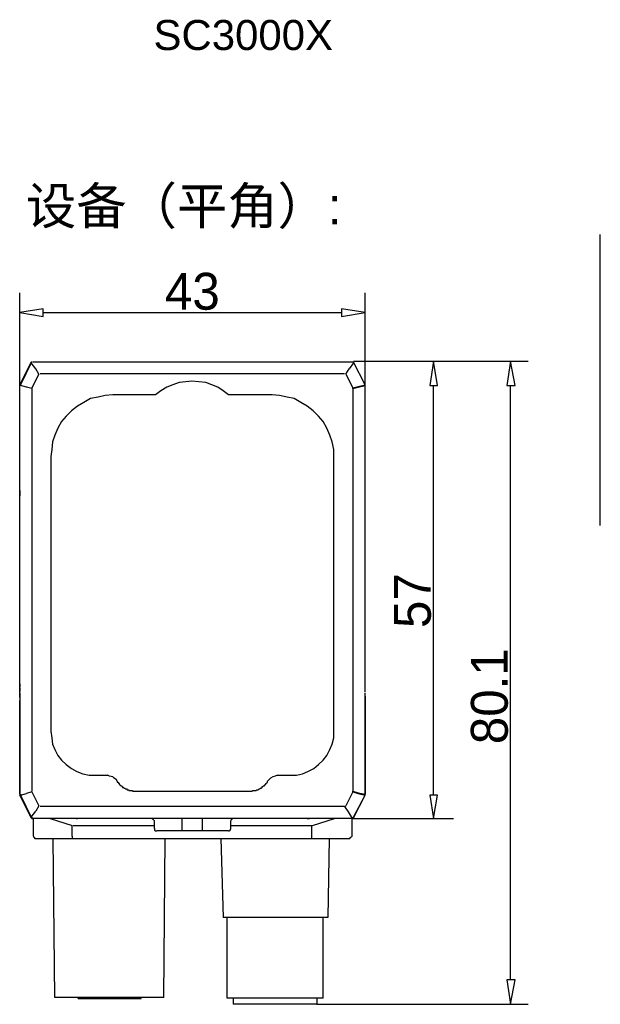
# Model space of a CAD drawing. Extents: x 2 to 309, y 0 to 392.
# Tile 14 of 28: x 4 to 53, y 307 to 392. Entities that reach past the tile are written whole.
import ezdxf

# ---------------------------------------------------------------- set-up
doc = ezdxf.new("R2010")
doc.units = 0
doc.header["$MEASUREMENT"] = 0
doc.layers.get('0').update_dxf_attribs({"linetype": 'CONTINUOUS'})
doc.styles.add('HORIZONTALGBCBIG', font='txt.shx', dxfattribs={"bigfont": 'gbcbig.shx'})

msp = doc.modelspace()

# ---------------------------------------------------------------- linework, layer by layer
at = {"color": 251, "linetype": 'Continuous'}
for p, q in [((53.222, 348.199), (53.222, 373.117)), ((3.551, 360.184), (3.551, 368.131)), ((33.094, 360.184), (33.094, 368.131)), ((5.572, 366.437), (31.072, 366.437)), ((32.116, 362.269), (47.051, 362.269)), ((38.964, 325.142), (38.964, 360.184)), ((45.551, 309.315), (45.551, 360.184)), ((31.985, 323.123), (40.659, 323.123)), ((28.985, 307.231), (47.051, 307.231))]:
    msp.add_line(p, q, dxfattribs=at)
at = {"color": 7, "linetype": 'Continuous'}
for p, q in [((3.551, 360.249), (4.529, 362.203)), ((4.529, 362.203), (3.551, 360.249)), ((4.529, 362.138), (3.616, 360.249)), ((4.529, 362.138), (3.616, 360.249)), ((4.594, 362.203), (4.529, 362.203)), ((4.92, 361.617), (4.529, 362.138)), ((31.985, 362.203), (4.659, 362.203)), ((5.181, 361.161), (4.92, 361.617)), ((31.464, 361.161), (31.724, 361.617)), ((32.116, 362.138), (31.724, 361.617)), ((33.094, 360.249), (32.116, 362.203)), ((5.181, 361.161), (4.594, 359.989)), ((5.311, 361.226), (31.333, 361.226)), ((31.464, 361.161), (32.051, 359.989)), ((3.551, 360.249), (3.616, 360.249)), ((3.616, 360.249), (3.551, 360.184)), ((3.551, 360.249), (3.551, 360.184)), ((3.551, 360.249), (3.551, 360.184)), ((3.616, 360.184), (3.551, 360.184)), ((4.138, 360.054), (3.616, 360.184)), ((4.594, 359.924), (4.138, 360.054)), ((4.594, 359.924), (4.594, 325.468)), ((32.051, 359.989), (32.507, 360.119)), ((32.051, 359.924), (32.507, 360.054)), ((32.051, 359.924), (32.051, 325.468)), ((32.507, 360.119), (33.094, 360.249)), ((32.507, 360.054), (33.094, 360.184)), ((33.094, 360.184), (33.094, 360.249)), ((33.094, 360.184), (33.094, 360.249)), ((33.094, 360.184), (33.094, 360.249)), ((33.094, 333.935), (33.094, 360.184)), ((15.159, 359.403), (11.507, 359.403)), ((25.138, 359.403), (21.42, 359.403)), ((6.224, 354.127), (6.224, 330.614)), ((30.42, 330.614), (30.42, 354.127)), ((3.551, 351.782), (3.551, 351.912)), ((3.551, 351.587), (3.551, 351.782)), ((3.551, 351.522), (3.551, 351.587)), ((3.551, 351.456), (3.551, 351.522)), ((3.551, 351.456), (3.551, 351.522)), ((3.551, 333.935), (3.551, 351.456)), ((3.551, 351.391), (3.551, 351.456)), ((3.551, 351.196), (3.551, 351.131)), ((3.551, 351.131), (3.551, 351)), ((3.551, 351.131), (3.551, 351.066)), ((3.551, 351), (3.551, 351.066)), ((3.551, 334.391), (3.551, 351)), ((3.551, 351), (3.551, 350.74)), ((3.551, 334.652), (3.551, 334.391)), ((3.551, 334.326), (3.551, 334.391)), ((3.551, 334.326), (3.551, 334.261)), ((3.551, 334.261), (3.551, 334.131)), ((3.551, 334.131), (3.551, 334.001)), ((3.551, 333.935), (3.551, 334.001)), ((3.551, 333.87), (3.551, 333.935)), ((3.551, 333.805), (3.551, 333.935)), ((3.551, 333.87), (3.551, 333.935)), ((3.551, 333.805), (3.551, 333.87)), ((3.551, 333.61), (3.551, 333.805)), ((33.094, 334.196), (33.094, 334.391)), ((3.551, 333.48), (3.551, 333.61)), ((3.551, 333.48), (3.551, 332.828)), ((3.551, 333.024), (3.551, 333.219)), ((3.551, 325.208), (3.551, 333.154)), ((3.551, 333.154), (3.551, 325.208)), ((3.551, 332.828), (3.551, 333.024)), ((33.094, 333.61), (33.094, 333.48)), ((33.094, 332.828), (33.094, 333.48)), ((33.094, 333.48), (33.094, 333.219)), ((33.094, 333.219), (33.094, 333.024)), ((33.094, 333.154), (33.094, 333.219)), ((33.094, 325.208), (33.094, 333.154)), ((33.094, 325.208), (33.094, 333.154)), ((33.094, 333.024), (33.094, 332.828)), ((3.551, 325.208), (3.551, 332.828)), ((33.094, 332.828), (33.094, 325.208)), ((10.007, 326.836), (11.051, 326.836)), ((25.594, 326.836), (26.638, 326.836)), ((4.594, 325.403), (4.138, 325.273)), ((4.594, 325.403), (5.181, 324.231)), ((13.529, 325.468), (23.181, 325.468)), ((32.051, 325.403), (31.464, 324.231)), ((32.051, 325.468), (32.507, 325.338)), ((32.051, 325.403), (32.507, 325.273)), ((32.507, 325.338), (33.094, 325.208)), ((3.616, 325.208), (3.551, 325.208)), ((3.551, 325.208), (3.616, 325.142)), ((3.551, 325.208), (3.551, 325.142)), ((3.551, 325.208), (3.551, 325.142)), ((4.529, 323.188), (3.551, 325.142)), ((3.551, 325.142), (4.529, 323.188)), ((3.551, 325.142), (3.616, 325.142)), ((3.616, 325.142), (4.138, 325.273)), ((3.616, 325.142), (4.529, 323.254)), ((3.616, 325.142), (4.529, 323.254)), ((32.116, 323.254), (33.094, 325.142)), ((32.116, 323.254), (33.094, 325.142)), ((32.116, 323.188), (33.094, 325.142)), ((32.507, 325.273), (33.094, 325.142)), ((33.094, 325.142), (33.094, 325.208)), ((33.094, 325.142), (33.094, 325.208)), ((33.094, 325.142), (33.094, 325.208)), ((4.529, 323.254), (4.92, 323.775)), ((5.181, 324.231), (4.92, 323.775)), ((31.333, 324.165), (5.311, 324.165)), ((31.333, 324.165), (31.659, 323.709)), ((31.659, 323.709), (31.985, 323.123)), ((4.529, 323.188), (4.594, 323.188)), ((31.985, 323.123), (4.659, 323.123)), ((4.724, 321.625), (4.724, 323.123)), ((6.159, 323.123), (8.051, 322.537)), ((14.898, 323.123), (8.507, 323.123)), ((15.094, 322.277), (15.094, 322.928)), ((17.442, 322.081), (17.442, 323.123)), ((19.203, 322.081), (19.203, 323.123)), ((31.985, 323.123), (21.485, 323.123)), ((31.985, 323.123), (21.485, 323.123)), ((21.616, 322.277), (21.616, 322.928)), ((28.138, 323.123), (21.746, 323.123)), ((28.594, 322.537), (30.485, 323.123)), ((31.985, 321.625), (31.985, 323.123)), ((8.051, 321.625), (8.051, 322.537)), ((8.116, 322.537), (15.094, 322.537)), ((21.42, 322.081), (15.29, 322.081)), ((21.616, 322.537), (28.529, 322.537)), ((28.529, 321.43), (28.529, 322.537)), ((4.855, 321.43), (31.79, 321.43)), ((6.551, 307.817), (6.42, 321.43)), ((15.877, 307.817), (16.007, 321.43)), ((20.768, 321.43), (20.964, 314.656)), ((30.029, 321.43), (29.898, 314.656)), ((29.898, 314.656), (20.964, 314.656)), ((21.29, 307.752), (21.29, 314.656)), ((29.507, 307.752), (29.507, 314.656)), ((15.877, 307.817), (6.551, 307.817)), ((8.507, 307.817), (8.572, 307.687)), ((13.92, 307.687), (8.572, 307.687)), ((10.79, 307.687), (10.79, 307.817)), ((11.703, 307.817), (11.703, 307.687)), ((13.92, 307.687), (13.985, 307.817)), ((29.507, 307.752), (21.29, 307.752)), ((21.811, 307.752), (21.811, 307.231)), ((28.985, 307.752), (28.985, 307.231)), ((28.985, 307.231), (21.811, 307.231))]:
    msp.add_line(p, q, dxfattribs=at)
at = {"color": 251, "linetype": 'Continuous'}
for points in [[(3.551, 366.437), (5.572, 366.111), (5.572, 366.763), (5.572, 366.763), (3.551, 366.437)], [(33.094, 366.437), (31.072, 366.763), (31.072, 366.111), (31.072, 366.111), (33.094, 366.437)], [(38.964, 362.269), (38.638, 360.184), (39.29, 360.184), (39.29, 360.184), (38.964, 362.269)], [(45.551, 362.269), (45.224, 360.184), (45.942, 360.184), (45.942, 360.184), (45.551, 362.269)], [(38.964, 323.123), (39.29, 325.142), (38.638, 325.142), (38.638, 325.142), (38.964, 323.123)], [(45.551, 307.231), (45.942, 309.315), (45.224, 309.315), (45.224, 309.315), (45.551, 307.231)]]:
    msp.add_lwpolyline(points, dxfattribs=at)
at = {"color": 7, "linetype": 'Continuous'}
for points in [[(32.116, 362.138), (32.051, 362.203), (31.985, 362.203)], [(3.551, 351.196), (3.551, 351.196), (3.551, 354.214), (3.551, 354.214), (3.551, 354.214), (3.551, 354.214), (3.551, 354.214), (3.551, 354.214), (3.551, 354.214), (3.551, 357.232), (3.551, 357.232), (3.551, 357.232), (3.551, 357.232), (3.551, 360.249), (3.551, 360.249)], [(3.616, 360.249), (3.616, 360.249), (3.616, 360.184), (3.616, 360.184), (3.616, 360.184), (3.616, 360.184), (3.616, 360.184), (3.616, 360.184)], [(4.138, 360.119), (4.138, 360.119), (4.138, 360.054), (4.138, 360.054), (4.138, 360.054), (4.138, 360.054), (4.138, 360.054), (4.138, 360.054)], [(4.594, 359.989), (4.594, 359.989), (4.594, 359.924)], [(21.42, 359.403), (20.964, 359.728), (20.507, 360.054), (19.985, 360.249), (19.464, 360.445), (18.877, 360.51), (18.29, 360.575), (17.768, 360.51), (17.181, 360.445), (16.659, 360.249), (16.138, 360.054), (15.616, 359.728), (15.159, 359.403)], [(32.051, 359.924), (32.051, 359.989), (32.051, 359.989)], [(32.507, 360.054), (32.507, 360.054), (32.507, 360.054), (32.507, 360.054), (32.507, 360.054), (32.507, 360.054), (32.507, 360.119), (32.507, 360.119)], [(33.094, 360.184), (33.094, 360.184), (33.094, 360.184), (33.094, 360.184), (33.094, 360.184), (33.094, 360.184), (33.094, 360.249), (33.094, 360.249)], [(11.507, 359.403), (10.855, 359.338), (10.268, 359.207), (9.616, 359.077), (9.029, 358.751), (8.507, 358.426), (7.985, 358.035), (7.529, 357.579), (7.138, 357.123), (6.811, 356.537), (6.551, 355.951), (6.355, 355.364), (6.29, 354.713), (6.224, 354.127)], [(30.42, 354.127), (30.42, 354.713), (30.29, 355.364), (30.094, 355.951), (29.833, 356.537), (29.507, 357.123), (29.116, 357.579), (28.659, 358.035), (28.138, 358.426), (27.616, 358.751), (27.029, 359.077), (26.442, 359.207), (25.79, 359.338), (25.138, 359.403)], [(3.551, 333.87), (3.551, 333.805), (3.551, 333.675), (3.551, 333.61), (3.551, 333.48), (3.551, 333.349), (3.551, 333.284), (3.551, 333.154)], [(33.094, 325.208), (33.094, 333.154), (33.094, 333.284), (33.094, 333.349), (33.094, 333.48), (33.094, 333.61), (33.094, 333.675), (33.094, 333.805), (33.094, 333.87)], [(6.224, 330.614), (6.29, 330.027), (6.355, 329.506), (6.551, 329.05), (6.811, 328.529), (7.138, 328.139), (7.529, 327.748), (7.985, 327.422), (8.442, 327.162), (8.964, 326.966), (9.485, 326.836), (10.007, 326.836)], [(26.638, 326.836), (27.224, 326.836), (27.746, 326.966), (28.203, 327.162), (28.724, 327.422), (29.116, 327.748), (29.507, 328.139), (29.833, 328.529), (30.094, 329.05), (30.29, 329.506), (30.42, 330.027), (30.42, 330.614)], [(11.833, 326.445), (11.638, 326.575), (11.507, 326.706), (11.246, 326.771), (11.051, 326.836)], [(11.833, 326.445), (11.833, 326.38), (11.833, 326.38), (11.898, 326.315), (11.898, 326.315), (11.898, 326.25), (11.964, 326.25), (11.964, 326.185), (12.029, 326.185), (12.029, 326.119), (12.029, 326.119), (12.094, 326.054), (12.094, 326.054), (12.159, 325.989), (12.159, 325.989), (12.159, 325.989), (12.224, 325.924), (12.224, 325.924), (12.29, 325.924), (12.29, 325.859), (12.355, 325.859), (12.355, 325.859), (12.355, 325.794), (12.42, 325.794), (12.42, 325.794), (12.485, 325.729), (12.485, 325.729), (12.551, 325.729), (12.551, 325.729), (12.616, 325.663), (12.616, 325.663), (12.681, 325.663), (12.681, 325.663), (12.746, 325.598), (12.746, 325.598), (12.811, 325.598), (12.811, 325.598), (12.877, 325.598), (12.877, 325.533), (12.942, 325.533), (12.942, 325.533), (13.007, 325.533), (13.007, 325.533), (13.072, 325.533), (13.072, 325.533), (13.138, 325.533), (13.203, 325.533), (13.203, 325.468), (13.268, 325.468), (13.268, 325.468), (13.333, 325.468), (13.333, 325.468), (13.398, 325.468), (13.398, 325.468), (13.464, 325.468), (13.464, 325.468), (13.529, 325.468)], [(23.181, 325.468), (23.181, 325.468), (23.246, 325.468), (23.246, 325.468), (23.311, 325.468), (23.377, 325.468), (23.377, 325.468), (23.442, 325.468), (23.442, 325.468), (23.507, 325.533), (23.507, 325.533), (23.572, 325.533), (23.572, 325.533), (23.638, 325.533), (23.703, 325.533), (23.768, 325.533), (23.768, 325.533), (23.833, 325.598), (23.898, 325.598), (23.964, 325.598), (24.029, 325.663), (24.094, 325.663), (24.159, 325.729), (24.159, 325.729), (24.224, 325.729), (24.224, 325.794), (24.224, 325.794), (24.29, 325.794), (24.29, 325.859), (24.355, 325.859), (24.355, 325.859), (24.42, 325.924), (24.42, 325.924), (24.485, 325.924), (24.485, 325.989), (24.485, 325.989), (24.551, 326.054), (24.616, 326.054), (24.616, 326.119), (24.681, 326.185), (24.746, 326.25), (24.746, 326.315), (24.811, 326.38), (24.877, 326.445)], [(25.594, 326.836), (25.398, 326.771), (25.203, 326.706), (25.007, 326.575), (24.877, 326.445)], [(32.051, 325.403), (32.051, 325.403), (32.051, 325.468)], [(32.507, 325.273), (32.507, 325.273), (32.507, 325.273), (32.507, 325.338), (32.507, 325.338), (32.507, 325.338), (32.507, 325.338), (32.507, 325.338)], [(3.616, 325.208), (3.616, 325.208), (3.616, 325.208), (3.616, 325.208), (3.616, 325.142), (3.616, 325.142), (3.616, 325.142), (3.616, 325.142)], [(33.094, 325.142), (33.094, 325.142), (33.094, 325.142), (33.094, 325.142), (33.094, 325.208), (33.094, 325.208), (33.094, 325.208), (33.094, 325.208)], [(31.333, 324.165), (31.398, 324.165), (31.464, 324.231)], [(4.529, 323.254), (4.594, 323.188), (4.659, 323.123)], [(4.659, 323.123), (4.659, 323.123), (4.659, 323.123), (4.659, 323.188), (4.659, 323.188), (4.659, 323.188), (4.594, 323.188), (4.594, 323.188), (4.594, 323.188), (4.594, 323.188), (4.594, 323.188), (4.594, 323.188), (4.594, 323.188), (4.594, 323.188), (4.529, 323.254)], [(4.529, 323.188), (4.594, 323.123), (4.659, 323.123)], [(4.529, 323.188), (4.594, 323.123), (4.659, 323.123)], [(8.377, 323.123), (8.442, 323.123), (8.507, 323.123)], [(15.094, 322.928), (15.029, 322.993), (14.964, 323.058), (14.833, 323.123)], [(21.811, 323.123), (21.681, 323.058), (21.616, 322.993), (21.616, 322.928)], [(28.138, 323.123), (28.203, 323.123), (28.333, 323.123)], [(31.985, 323.123), (32.051, 323.188), (32.116, 323.254)], [(32.116, 323.254), (32.116, 323.188), (32.116, 323.188), (32.051, 323.188), (32.051, 323.188), (32.051, 323.188), (32.051, 323.188), (32.051, 323.188), (32.051, 323.188), (32.051, 323.188), (32.051, 323.188), (31.985, 323.188), (31.985, 323.123), (31.985, 323.123), (31.985, 323.123)], [(31.985, 323.123), (32.051, 323.123), (32.116, 323.188)], [(31.985, 323.123), (32.051, 323.123), (32.116, 323.188)], [(15.094, 322.277), (15.094, 322.146), (15.159, 322.081), (15.29, 322.081)], [(21.42, 322.081), (21.485, 322.081), (21.551, 322.146), (21.616, 322.277)], [(4.724, 321.625), (4.724, 321.56), (4.79, 321.495), (4.855, 321.43)], [(8.051, 321.625), (8.051, 321.56), (8.051, 321.56), (8.051, 321.56), (8.051, 321.56), (8.051, 321.56), (8.051, 321.56), (8.051, 321.56), (8.051, 321.56), (8.051, 321.56), (8.051, 321.56), (8.051, 321.56), (8.051, 321.56), (8.051, 321.495), (8.051, 321.495), (8.051, 321.495), (8.051, 321.495), (8.051, 321.495), (8.051, 321.495), (8.051, 321.495), (8.051, 321.495), (8.051, 321.495), (8.051, 321.495), (8.051, 321.495), (8.051, 321.495), (8.051, 321.495), (8.051, 321.495), (8.051, 321.495), (8.051, 321.495), (8.051, 321.495), (8.051, 321.495), (8.051, 321.495), (8.051, 321.495), (8.051, 321.495), (8.051, 321.495), (8.051, 321.495), (8.051, 321.495), (8.051, 321.495), (8.051, 321.495), (8.051, 321.495), (8.051, 321.43), (8.116, 321.43), (8.116, 321.43)], [(31.79, 321.43), (31.855, 321.495), (31.92, 321.56), (31.985, 321.625)]]:
    msp.add_lwpolyline(points, dxfattribs=at)

# ---------------------------------------------------------------- texts
at = {"style": 'HORIZONTALGBCBIG'}
for s, insert, char_height, width, attachment_point in [('\\C7;\\fMicrosoft Sans Serif|b0|i0|;\\H2.5683265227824;SC3000X', (22.676, 390.173), 2.56833, 45.17593, 5), ('\\C7;\\f?????_GBK|b0|i0|;\\H3.1557170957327;设备（平角）:', (4.087, 375.363), 3.15572, 25.97431, 4), ('\\C7;\\f方正兰亭黑_GBK|b0|i0|;\\H3.1557170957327;43', (18.322, 368.236), 3.15572, 5.17148, 5)]:
    msp.add_mtext(s, dxfattribs=dict(at, insert=insert, char_height=char_height, width=width, attachment_point=attachment_point))
at = {"char_height": 3.15572, "attachment_point": 5, "rotation": 90, "style": 'HORIZONTALGBCBIG'}
for s, insert, width in [('\\C7;\\f方正兰亭黑_GBK|b0|i0|;\\H3.1557170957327;57', (37.165, 341.782), 5.17148), ('\\C7;\\f方正兰亭黑_GBK|b0|i0|;\\H3.1557170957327;80.1', (43.752, 333.6), 8.61733)]:
    msp.add_mtext(s, dxfattribs=dict(at, insert=insert, width=width))

doc.saveas('drawing.dxf')
